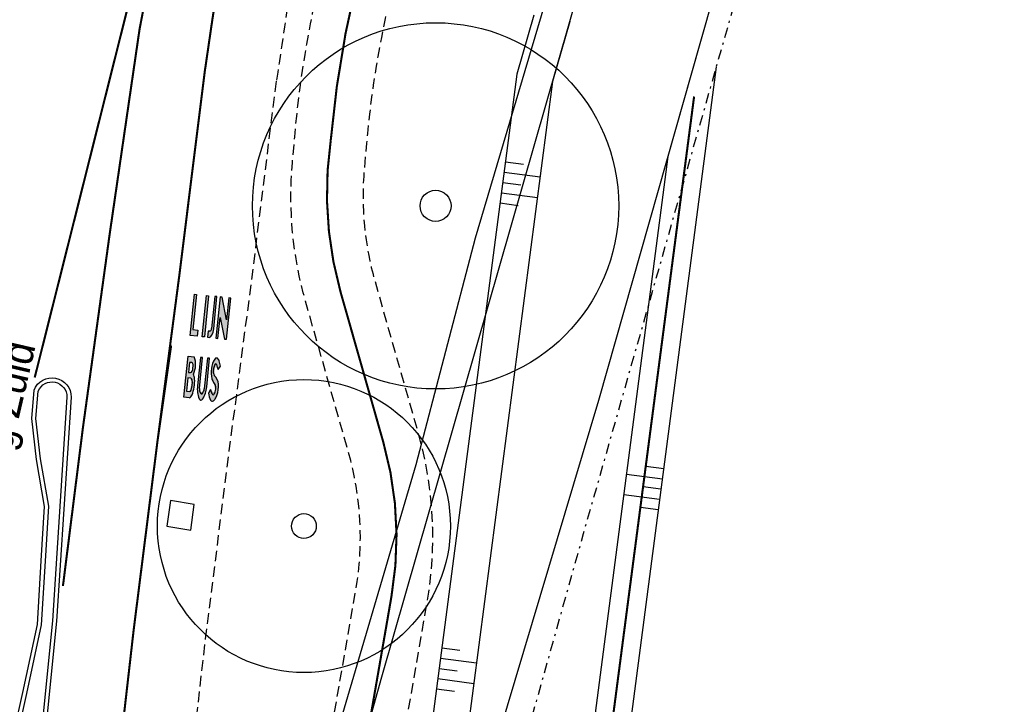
# Model space of a CAD drawing. Header units: metres. Extents: x 140889 to 142041, y 457117 to 459235.
# Tile 16 of 38: x 141229 to 141277, y 457400 to 457433. Entities that reach past the tile are written whole.
import ezdxf

# ---------------------------------------------------------------- set-up
doc = ezdxf.new("R2010")
doc.units = ezdxf.units.M
for name, pattern in [('DASHDOT', [1, 0.5, -0.25, 0, -0.25]), ('DASHED', [19.049999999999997, 12.7, -6.35]), ('LIJN 030-270', [3, 0.3, -2.7])]:
    doc.linetypes.add(name, pattern=pattern)
doc.layers.get('0').update_dxf_attribs({"color": 251, "linetype": 'CONTINUOUS'})
for name, color, linetype in [('6.1-BOOM-NIEUW_TYPE 1', 251, 'CONTINUOUS'), ('GEO_Kant water', 251, 'CONTINUOUS'), ('GEO_Straatnaam', 251, 'CONTINUOUS'), ('GEO_Terreinafscheiding', 251, 'CONTINUOUS'), ('GM-Erfgrens nieuw', 102, 'CONTINUOUS'), ('GM-markering', 251, 'CONTINUOUS'), ('GM-markering streep 0.1', 251, 'CONTINUOUS'), ('GM-markering streep 0.3-2.7', 251, 'LIJN 030-270'), ('GM-Ontwerp', 251, 'CONTINUOUS'), ('insteek watergang', 251, 'CONTINUOUS'), ('kant klinkerverharding', 251, 'CONTINUOUS')]:
    doc.layers.add(name, color=color, linetype=linetype)
doc.styles.add('TXT_Newae', font='arial.ttf')

# ---------------------------------------------------------------- blocks, each defined once
blk = doc.blocks.new('BOOM-NIEUW_PRESENTATIE-3')
at = {"layer": '6.1-BOOM-NIEUW_TYPE 1', "lineweight": 25}
blk.add_circle((-5.154055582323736e-06, -1.772121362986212e-06), 2.948401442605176, dxfattribs=at)
blk.add_ellipse((-5.154055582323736e-06, -1.772121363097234e-06), major_axis=(-0.1767766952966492, 0.1767766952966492), ratio=0.9999999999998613, start_param=3.926990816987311, end_param=10.2101761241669, dxfattribs=at)

msp = doc.modelspace()

# ---------------------------------------------------------------- hatches: boundary and pattern name
at = {"layer": 'GM-markering'}
for points in [[(141238.0390947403, 457418.4480670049), (141237.8024272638, 457418.4722746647), (141237.9754101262, 457420.1634508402), (141237.8759291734, 457420.1736263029), (141237.672419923, 457418.1840072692), (141238.0085683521, 457418.1496241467)], [(141238.2607573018, 457418.1238288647), (141238.3602382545, 457418.113653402), (141238.5637635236, 457420.1032707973), (141238.464282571, 457420.1134462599)], [(141239.2161237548, 457420.036543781), (141239.1217182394, 457420.0462000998), (141238.9162848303, 457418.0567778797), (141239.0157633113, 457418.0465783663), (141239.1200451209, 457419.0564459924), (141239.4088034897, 457419.0488730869)], [(141239.6367420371, 457419.9935206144), (141239.5372610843, 457420.003696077), (141239.4290047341, 457418.9453220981), (141239.4088034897, 457419.0488730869), (141239.1200451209, 457419.0564459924), (141239.333166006, 457418.0141369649), (141239.4332327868, 457418.0039015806)]]:
    msp.add_hatch(color=256, dxfattribs=at).paths.add_polyline_path(points)
h = msp.add_hatch(color=256, dxfattribs=at)
edge = h.paths.add_edge_path()
edge.add_line((141238.5127703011, 457418.0980387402), (141238.5899923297, 457418.0902504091))
edge.add_ellipse((141238.6341200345, 457418.5226580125), major_axis=(0.04422800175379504, 0.4323974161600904), ratio=0.4049202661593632, start_angle=180.0328191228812, end_angle=269.9945080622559)
edge.add_line((141238.8092022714, 457418.5047077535), (141238.9685383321, 457420.0618681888))
edge.add_line((141238.9685383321, 457420.0618681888), (141238.8690573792, 457420.0720436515))
edge.add_line((141238.8690573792, 457420.0720436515), (141238.7097214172, 457418.5148841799))
edge.add_ellipse((141238.2064618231, 457418.5663652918), major_axis=(-0.5032600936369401, 0.05147622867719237), ratio=0.4999999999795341, start_angle=147.8450872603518, end_angle=179.9988880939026, ccw=False)
edge.add_line((141238.6188298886, 457418.3888648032), (141238.5416078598, 457418.3966531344))
edge.add_line((141238.5416078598, 457418.3966531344), (141238.5127703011, 457418.0980387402))
h = msp.add_hatch(color=256, dxfattribs=at)
edge = h.paths.add_edge_path()
edge.add_ellipse((141237.4880448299, 457416.0343171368), major_axis=(0.05087731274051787, 0.4974047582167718), ratio=0.8000000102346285, start_angle=-78.34100083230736, end_angle=-51.16450370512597)
edge.add_ellipse((141237.2359257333, 457416.7459584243), major_axis=(0.08903529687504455, 0.870458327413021), ratio=0.8000000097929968, start_angle=245.0751879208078, end_angle=302.8783495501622)
edge.add_line((141237.8690853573, 457417.1586736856), (141237.5706652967, 457417.1891977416))
edge.add_line((141237.5706652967, 457417.1891977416), (141237.4638229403, 457416.1446477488))
edge.add_line((141237.4638229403, 457416.1446477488), (141237.3671560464, 457415.1995787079))
edge.add_line((141237.3671560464, 457415.1995787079), (141237.6256668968, 457415.1731367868))
edge.add_ellipse((141237.5830254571, 457415.4142999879), major_axis=(0.0254386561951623, 0.2487023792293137), ratio=0.8000000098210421, start_angle=199.5602493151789, end_angle=250.5444307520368)
edge.add_ellipse((141236.6873844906, 457415.9244281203), major_axis=(0.1526319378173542, 1.492214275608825), ratio=0.8000000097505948, start_angle=250.5444307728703, end_angle=281.2187404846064)
edge = h.paths.add_edge_path(flags=16)
edge.add_line((141237.6922446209, 457416.3914357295), (141237.5906504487, 457416.4018273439))
edge.add_line((141237.5906504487, 457416.4018273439), (141237.6402558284, 457416.8867969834))
edge.add_line((141237.6402558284, 457416.8867969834), (141237.7418500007, 457416.876405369))
edge.add_ellipse((141237.7316745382, 457416.7769244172), major_axis=(0.01017546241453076, 0.09948095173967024), ratio=0.800000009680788, start_angle=282.77681293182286, end_angle=359.99999992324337, ccw=False)
edge.add_ellipse((141237.2125552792, 457416.6855227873), major_axis=(0.07631596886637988, 0.7461071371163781), ratio=0.800000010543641, start_angle=257.223187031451, end_angle=282.77681297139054, ccw=False)
edge.add_ellipse((141237.7024200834, 457416.4909166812), major_axis=(0.01017546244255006, 0.09948095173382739), ratio=0.8000000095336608, start_angle=179.9999999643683, end_angle=257.2231869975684, ccw=False)
edge = h.paths.add_edge_path(flags=16)
edge.add_ellipse((141237.6897166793, 457416.0210203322), major_axis=(0.01017546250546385, 0.09948095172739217), ratio=0.800000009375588, start_angle=290.92483242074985, end_angle=360.000000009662, ccw=False)
edge.add_ellipse((141237.1330847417, 457415.8580643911), major_axis=(0.08202190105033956, 0.8018914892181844), ratio=0.8000000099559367, start_angle=251.5979505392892, end_angle=288.4020494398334, ccw=False)
edge.add_ellipse((141237.6451990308, 457415.5857911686), major_axis=(0.01017546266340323, 0.0994809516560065), ratio=0.8000000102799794, start_angle=180.0000001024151, end_angle=249.0751676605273, ccw=False)
edge.add_line((141237.6350235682, 457415.4863102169), (141237.4984353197, 457415.5002812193))
edge.add_line((141237.4984353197, 457415.5002812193), (141237.5633038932, 457416.1344722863))
edge.add_line((141237.5633038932, 457416.1344722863), (141237.6998921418, 457416.120501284))
h = msp.add_hatch(color=256, dxfattribs=at)
edge = h.paths.add_edge_path()
edge.add_line((141238.2769800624, 457417.1169519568), (141238.1675510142, 457417.1281449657))
edge.add_line((141238.1675510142, 457417.1281449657), (141238.0262887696, 457415.7470871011))
edge.add_ellipse((141238.9216173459, 457415.655507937), major_axis=(0.1144739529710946, 1.119160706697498), ratio=0.8000000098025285, start_angle=89.99999998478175, end_angle=122.4617449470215)
edge.add_ellipse((141238.1955055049, 457415.1902418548), major_axis=(0.01271932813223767, 0.1243511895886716), ratio=0.8000000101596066, start_angle=122.4617449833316, end_angle=237.5382550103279)
edge.add_ellipse((141237.5786244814, 457415.7928766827), major_axis=(0.1144739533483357, 1.119160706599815), ratio=0.8000000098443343, start_angle=237.5382550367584, end_angle=270.0000000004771)
edge.add_line((141238.4739530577, 457415.7012975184), (141238.6152153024, 457417.0823553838))
edge.add_line((141238.6152153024, 457417.0823553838), (141238.5057862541, 457417.0935483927))
edge.add_line((141238.5057862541, 457417.0935483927), (141238.3531543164, 457415.601334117))
edge.add_ellipse((141238.1076792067, 457415.616073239), major_axis=(0.0312691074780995, 0.3057040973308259), ratio=0.8000000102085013, start_angle=221.8657686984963, end_angle=271.923701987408, ccw=False)
edge.add_ellipse((141238.221702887, 457415.4238462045), major_axis=(0.006380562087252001, 0.06237990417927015), ratio=0.8000000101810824, start_angle=134.6939736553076, end_angle=218.2818447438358, ccw=False)
edge.add_ellipse((141238.3682449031, 457415.5945679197), major_axis=(0.03126910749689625, 0.3057040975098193), ratio=0.8000000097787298, start_angle=88.07629797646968, end_angle=138.1342312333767, ccw=False)
edge.add_line((141238.1248691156, 457415.6298311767), (141238.2769800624, 457417.1169519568))
h = msp.add_hatch(color=256, dxfattribs=at)
edge = h.paths.add_edge_path()
edge.add_ellipse((141238.3694037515, 457416.4966154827), major_axis=(0.09876131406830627, 0.965545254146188), ratio=0.8000000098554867, start_angle=-72.72108896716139, end_angle=-57.1569816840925)
edge.add_ellipse((141238.7733166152, 457416.7841709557), major_axis=(0.04095723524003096, 0.4004205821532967), ratio=0.8000000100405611, start_angle=-60.33353947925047, end_angle=-44.76779544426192)
edge.add_ellipse((141238.9441205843, 457416.9722858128), major_axis=(0.01271932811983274, 0.1243511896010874), ratio=0.8000000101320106, start_angle=-49.45839813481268, end_angle=57.68752135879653)
edge.add_ellipse((141239.4850590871, 457416.4467959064), major_axis=(0.1017546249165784, 0.9948095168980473), ratio=0.8000000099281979, start_angle=57.68752135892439, end_angle=115.4006855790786)
edge.add_ellipse((141239.0561188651, 457416.2481292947), major_axis=(0.04451764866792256, 0.4352291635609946), ratio=0.8000000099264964, start_angle=115.4006856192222, end_angle=144.9271444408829)
edge.add_ellipse((141238.6168925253, 457415.6246183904), major_axis=(0.03815798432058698, 0.3730535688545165), ratio=0.8000000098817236, start_angle=249.5599796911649, end_angle=324.9271443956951, ccw=False)
edge.add_ellipse((141238.6054924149, 457415.5938289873), major_axis=(0.03815798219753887, 0.3730535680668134), ratio=0.8000000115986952, start_angle=238.4637920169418, end_angle=254.6654664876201, ccw=False)
edge.add_ellipse((141238.784987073, 457415.400162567), major_axis=(0.00763159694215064, 0.07461071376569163), ratio=0.8000000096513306, start_angle=126.3917643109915, end_angle=253.1482784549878, ccw=False)
edge.add_ellipse((141239.4334524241, 457415.8854422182), major_axis=(0.1017546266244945, 0.9948095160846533), ratio=0.800000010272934, start_angle=113.1138082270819, end_angle=126.38747467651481, ccw=False)
edge.add_line((141238.6615452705, 457415.5697901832), (141238.5542053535, 457415.4048564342))
edge.add_ellipse((141239.3451409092, 457415.6170513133), major_axis=(0.1017546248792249, 0.9948095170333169), ratio=0.8000000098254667, start_angle=106.9522630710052, end_angle=128.4472764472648)
edge.add_ellipse((141238.7424445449, 457415.1353339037), major_axis=(0.01271932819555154, 0.1243511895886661), ratio=0.8000000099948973, start_angle=130.5416018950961, end_angle=218.5659165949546)
edge.add_ellipse((141238.5928943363, 457415.4513547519), major_axis=(0.05087731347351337, 0.4974047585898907), ratio=0.8000000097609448, start_angle=217.4580237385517, end_angle=239.9743595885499)
edge.add_ellipse((141238.1426460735, 457415.7103725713), major_axis=(0.1144739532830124, 1.119160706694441), ratio=0.8000000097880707, start_angle=245.7503576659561, end_angle=274.2645259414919)
edge.add_ellipse((141238.5921524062, 457415.7505137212), major_axis=(0.0577994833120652, 0.5650797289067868), ratio=0.8000000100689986, start_angle=269.7966835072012, end_angle=321.5187010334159)
edge.add_ellipse((141239.0895830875, 457416.5001466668), major_axis=(0.0397374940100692, 0.3884957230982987), ratio=0.8000000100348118, start_angle=113.6379407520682, end_angle=154.2351300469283, ccw=False)
edge.add_ellipse((141239.2363567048, 457416.472234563), major_axis=(0.05723697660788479, 0.5595803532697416), ratio=0.800000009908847, start_angle=61.504361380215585, end_angle=104.8065069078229, ccw=False)
edge.add_ellipse((141238.9109131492, 457416.7453132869), major_axis=(0.006359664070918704, 0.06217559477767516), ratio=0.8000000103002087, start_angle=308.03426287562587, end_angle=421.5043613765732, ccw=False)
edge.add_ellipse((141238.2654465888, 457416.2858246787), major_axis=(0.09889468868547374, 0.9668491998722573), ratio=0.8000000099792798, start_angle=289.72292827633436, end_angle=305.2765205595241, ccw=False)
edge.add_line((141239.0269244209, 457416.5376347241), (141239.1363144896, 457416.7079616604))

# ---------------------------------------------------------------- linework, layer by layer
at = {"layer": 'GEO_Kant water', "linetype": 'Continuous', "flags": 128}
for points in [[(141256.0118311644, 457433.3520500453), (141256.933, 457436.566), (141265.32, 457466.759)], [(141269.096, 457456.156), (141262.3046018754, 457432.2661284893)]]:
    msp.add_lwpolyline(points, dxfattribs=at)
at = {"layer": 'GEO_Terreinafscheiding', "linetype": 'DASHDOT', "flags": 128}
msp.add_lwpolyline([(141270.556, 457457.381), (141256.663, 457408.6), (141245.569, 457369.092)], dxfattribs=at)
at = {"layer": 'GM-Erfgrens nieuw', "linetype": 'DASHED', "ltscale": 0.1, "const_width": 0.1, "flags": 128}
msp.add_lwpolyline([(141262.0200518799, 457429.728661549), (141253.189919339, 457362.2205156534)], dxfattribs=at)
at = {"layer": 'GM-markering'}
for p, q in [((141237.672419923, 457418.1840072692), (141237.8759291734, 457420.1736263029)), ((141237.9754101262, 457420.1634508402), (141237.8024272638, 457418.4722746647)), ((141237.8759291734, 457420.1736263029), (141237.9754101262, 457420.1634508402)), ((141238.2607573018, 457418.1238288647), (141238.464282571, 457420.1134462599)), ((141238.5637635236, 457420.1032707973), (141238.3602382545, 457418.113653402)), ((141238.464282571, 457420.1134462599), (141238.5637635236, 457420.1032707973)), ((141238.8690573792, 457420.0720436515), (141238.7097214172, 457418.5148841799)), ((141238.8092022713, 457418.504707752), (141238.9685383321, 457420.0618681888)), ((141238.9685383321, 457420.0618681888), (141238.8690573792, 457420.0720436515)), ((141239.1217182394, 457420.0462000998), (141238.9162848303, 457418.0567778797)), ((141239.2161237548, 457420.036543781), (141239.1217182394, 457420.0462000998)), ((141239.4290047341, 457418.9453220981), (141239.2161237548, 457420.036543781)), ((141239.5372610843, 457420.003696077), (141239.4290047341, 457418.9453220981)), ((141239.4332327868, 457418.0039015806), (141239.6367420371, 457419.9935206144)), ((141239.6367420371, 457419.9935206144), (141239.5372610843, 457420.003696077)), ((141239.0157633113, 457418.0465783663), (141239.1200451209, 457419.0564459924)), ((141239.1200451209, 457419.0564459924), (141239.333166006, 457418.0141369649)), ((141237.8024272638, 457418.4722746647), (141238.0390947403, 457418.4480670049)), ((141238.0085683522, 457418.1496241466), (141237.672419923, 457418.1840072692)), ((141238.0390947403, 457418.4480670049), (141238.0085649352, 457418.1495907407)), ((141238.3602382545, 457418.113653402), (141238.2607573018, 457418.1238288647)), ((141238.5416078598, 457418.3966531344), (141238.5127703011, 457418.0980387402)), ((141238.5127703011, 457418.0980387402), (141238.5899923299, 457418.0902504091)), ((141238.6188298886, 457418.3888648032), (141238.5416078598, 457418.3966531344)), ((141238.9162848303, 457418.0567778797), (141239.0157633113, 457418.0465783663)), ((141239.333166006, 457418.0141369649), (141239.4332327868, 457418.0039015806)), ((141237.4638229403, 457416.1446477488), (141237.5706652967, 457417.1891977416)), ((141237.5706652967, 457417.1891977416), (141237.8690853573, 457417.1586736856)), ((141238.1675510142, 457417.1281449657), (141238.0262887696, 457415.7470871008)), ((141238.1248691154, 457415.6298311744), (141238.2769800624, 457417.1169519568)), ((141238.2769800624, 457417.1169519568), (141238.1675510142, 457417.1281449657)), ((141238.5057862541, 457417.0935483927), (141238.3531543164, 457415.6013341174)), ((141238.4739530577, 457415.7012975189), (141238.6152153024, 457417.0823553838)), ((141238.6152153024, 457417.0823553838), (141238.5057862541, 457417.0935483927)), ((141237.6402558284, 457416.8867969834), (141237.5906504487, 457416.4018273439)), ((141237.7418500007, 457416.876405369), (141237.6402558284, 457416.8867969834)), ((141239.0269244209, 457416.5376347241), (141239.1363144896, 457416.7079616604)), ((141237.3671560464, 457415.1995787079), (141237.463791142, 457416.1443368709)), ((141237.5632720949, 457416.1341614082), (141237.4984353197, 457415.5002812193)), ((141237.6998921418, 457416.120501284), (141237.5635525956, 457416.1344468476)), ((141237.5908991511, 457416.4018019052), (141237.6922446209, 457416.3914357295)), ((141237.6256668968, 457415.1731367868), (141237.3671560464, 457415.1995787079)), ((141237.4984353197, 457415.5002812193), (141237.6350235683, 457415.4863102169)), ((141238.6615452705, 457415.5697901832), (141238.5542053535, 457415.4048564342))]:
    msp.add_line(p, q, dxfattribs=at)
for centre, major_axis, ratio, start_param, end_param in [((141238.6341200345, 457418.5226580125), (0.04422800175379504, 0.4323974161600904), 0.4049202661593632, 3.142165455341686, 4.712293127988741), ((141238.2064618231, 457418.5663652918), (-0.503260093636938, 0.05147622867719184), 0.499999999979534, 2.58038355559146, 3.141573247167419), ((141237.2359257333, 457416.7459584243), (0.08903529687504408, 0.8704583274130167), 0.8000000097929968, 4.277368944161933, 5.286224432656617), ((141239.4850590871, 457416.4467959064), (0.1017546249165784, 0.9948095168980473), 0.8000000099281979, 1.006837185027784, 2.01412192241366), ((141238.9441205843, 457416.9722858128), (0.01271932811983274, 0.1243511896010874), 0.8000000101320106, -0.8632118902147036, 1.006837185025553), ((141238.7733166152, 457416.7841709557), (0.04095723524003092, 0.4004205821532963), 0.8000000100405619, -1.053018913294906, -0.781345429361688), ((141237.7316745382, 457416.7769244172), (0.01017546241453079, 0.09948095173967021), 0.8000000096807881, -1.347798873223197, -1.339655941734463e-09), ((141237.2125552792, 457416.6855227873), (0.07631596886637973, 0.7461071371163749), 0.8000000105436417, 4.489391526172, 4.935386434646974), ((141239.2363567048, 457416.472234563), (0.05723697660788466, 0.5595803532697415), 0.8000000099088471, 1.073453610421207, 1.82921862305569), ((141238.9109131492, 457416.7453132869), (0.006359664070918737, 0.06217559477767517), 0.8000000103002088, -0.906973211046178, 1.073453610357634), ((141238.2654465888, 457416.2858246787), (0.09889468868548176, 0.9668491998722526), 0.8000000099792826, -1.226566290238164, -0.9551048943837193), ((141238.3694037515, 457416.4966154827), (0.09876131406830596, 0.9655452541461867), 0.8000000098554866, -1.269222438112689, -0.9975775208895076), ((141237.7024200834, 457416.4909166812), (0.01017546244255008, 0.09948095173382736), 0.8000000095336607, 3.141592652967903, 4.489391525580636), ((141237.6897166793, 457416.0210203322), (0.01017546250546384, 0.09948095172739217), 0.800000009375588, -1.205589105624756, 1.686337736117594e-10), ((141236.6873844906, 457415.9244281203), (0.152631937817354, 1.492214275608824), 0.8000000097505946, 4.372825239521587, 4.908192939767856), ((141237.4880448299, 457416.0343171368), (0.0508773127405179, 0.4974047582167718), 0.8000000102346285, -1.367308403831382, -0.892989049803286), ((141239.0561188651, 457416.2481292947), (0.04451764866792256, 0.4352291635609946), 0.8000000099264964, 2.014121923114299, 2.529455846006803), ((141239.0895830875, 457416.5001466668), (0.03973749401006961, 0.3884957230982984), 0.8000000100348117, 1.983356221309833, 2.691910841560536), ((141238.5921524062, 457415.7505137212), (0.05779948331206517, 0.5650797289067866), 0.8000000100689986, 4.708840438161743, 5.611559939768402), ((141237.1330847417, 457415.8580643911), (0.0820219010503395, 0.8018914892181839), 0.800000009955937, 4.391212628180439, 5.03356533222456), ((141238.9216173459, 457415.655507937), (0.1144739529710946, 1.119160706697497), 0.8000000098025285, 1.570796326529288, 2.137360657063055), ((141238.3682449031, 457415.5945679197), (0.03126910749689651, 0.3057040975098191), 0.80000000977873, 1.537221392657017, 2.410897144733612), ((141238.1076792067, 457415.616073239), (0.03126910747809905, 0.3057040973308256), 0.8000000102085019, 3.872288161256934, 4.745963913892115), ((141237.5786244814, 457415.7928766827), (0.1144739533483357, 1.119160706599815), 0.8000000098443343, 4.145824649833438, 4.712388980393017), ((141238.6168925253, 457415.6246183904), (0.03815798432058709, 0.3730535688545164), 0.8000000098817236, 4.355643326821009, 5.671048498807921), ((141238.1426460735, 457415.7103725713), (0.1144739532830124, 1.119160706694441), 0.8000000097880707, 4.289152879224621, 4.786818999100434), ((141237.5830254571, 457415.4142999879), (0.0254386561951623, 0.2487023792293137), 0.8000000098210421, 3.482983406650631, 4.372825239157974), ((141237.6451990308, 457415.5857911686), (0.0101754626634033, 0.09948095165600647), 0.8000000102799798, 3.141592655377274, 4.347181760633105), ((141238.1955055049, 457415.1902418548), (0.01271932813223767, 0.1243511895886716), 0.8000000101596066, 2.137360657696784, 4.145824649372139), ((141238.221702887, 457415.4238462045), (0.006380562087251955, 0.06237990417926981), 0.8000000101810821, 2.35085332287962, 3.809736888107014), ((141239.3451409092, 457415.6170513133), (0.1017546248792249, 0.9948095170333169), 0.8000000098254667, 1.866669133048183, 2.241827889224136), ((141239.4334524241, 457415.8854422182), (0.101754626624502, 0.9948095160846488), 0.8000000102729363, 1.974208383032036, 2.205877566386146), ((141238.784987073, 457415.400162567), (0.007631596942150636, 0.0746107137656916), 0.8000000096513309, 2.205952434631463, 4.41827095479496), ((141238.5928943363, 457415.4513547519), (0.05087731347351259, 0.4974047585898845), 0.8000000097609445, 3.795358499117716, 4.18834269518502), ((141238.6054924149, 457415.5938289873), (0.03815798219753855, 0.3730535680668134), 0.8000000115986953, 4.161978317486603, 4.444750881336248), ((141238.7424445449, 457415.1353339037), (0.01271932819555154, 0.1243511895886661), 0.8000000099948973, 2.278380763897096, 3.814694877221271)]:
    msp.add_ellipse(centre, major_axis=major_axis, ratio=ratio, start_param=start_param, end_param=end_param, dxfattribs=at)
at = {"layer": 'GM-markering streep 0.1', "const_width": 0.1}
for points in [[(141230.1634701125, 457416.1555033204), (141238.4236085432, 457449.0141827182), (141238.4236085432, 457449.0141827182)], [(141231.5267468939, 457406.0866459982), (141232.4894624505, 457413.712388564), (141233.7871217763, 457423.1031004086), (141235.22824159, 457432.98033829), (141236.9926071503, 457442.1662590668)], [(141230.4952008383, 457360.4266843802), (141230.5197370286, 457360.7515481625), (141232.126, 457376.56), (141233, 457385.802), (141233.926, 457395.0499999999), (141234.942, 457403.949), (141236.0926213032, 457413.063158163), (141237.157346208, 457421.1499691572), (141238.3717029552, 457430.8864392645)], [(141231.5658392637, 457371.0470334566), (141232.126, 457376.56), (141233, 457385.802), (141233.926, 457395.05), (141234.942, 457403.949), (141236.095, 457413.082), (141236.7543708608, 457417.7020917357)]]:
    msp.add_lwpolyline(points, dxfattribs=at)
msp.add_lwpolyline([(141240.0760037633, 457441.5219258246), (141239.4686884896, 457438.0942987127, 0.004401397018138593), (141238.3717029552, 457430.8864392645, 0.01978747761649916)], format="xyb", dxfattribs=at)
at = {"layer": 'GM-markering streep 0.3-2.7', "const_width": 0.1, "flags": 128}
msp.add_lwpolyline([(141244.2533025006, 457354.952609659, 0.109808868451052), (141242.8164985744, 457359.8455400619, -0.1599494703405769), (141241.6848111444, 457365.8217503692), (141245.3305219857, 457393.682036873), (141247.3976927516, 457405.5760918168, 0.1128269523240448), (141247.005069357, 457413.0301435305), (141244.9312086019, 457420.3154614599, -0.1049636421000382), (141244.4659428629, 457427.6246430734, -0.037649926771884), (141245.7281189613, 457435.3041134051), (141246.9710793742, 457440.8802574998), (141249.9515040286, 457452.728387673)], format="xyb", dxfattribs=at)
at = {"layer": 'GM-Ontwerp', "linetype": 'DASHED', "ltscale": 0.04, "flags": 128}
for points in [[(141247.0546758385, 457393.3823812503), (141249.1218466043, 457405.2764361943, 0.1128269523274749), (141248.688202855, 457413.5092694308), (141246.6143420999, 457420.7945873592, -0.09149502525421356), (141246.0987649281, 457426.2142458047), (141246.209227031, 457427.4714754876, -0.03757212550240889), (141247.4250574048, 457434.8761533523), (141248.6791587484, 457440.4995149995), (141251.6629369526, 457452.3560030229)], [(141243.606368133, 457393.9816924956), (141245.6735388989, 457405.8757474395, 0.1128269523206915), (141245.321935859, 457412.5510176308), (141243.2480751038, 457419.8363355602, -0.09149502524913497), (141242.6121965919, 457426.520580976), (141242.7226586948, 457427.777810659, -0.0375721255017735), (141244.0235971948, 457435.700815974), (141245.263, 457441.261)], [(141243.502, 457440.806), (141242.9153073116, 457437.4853498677, 0.00323877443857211), (141241.8407717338, 457430.4633918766, -23.67550877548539)]]:
    msp.add_lwpolyline(points, format="xyb", dxfattribs=at)
at = {"layer": 'GM-Ontwerp'}
for points in [[(141254.2771666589, 457433.6513950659), (141253.4632283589, 457430.8115715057), (141244.9582617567, 457365.789384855, 0.3264608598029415), (141248.7844152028, 457358.8029813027), (141250.479, 457358.008), (141252.5960052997, 457357.1114970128), (141255.19, 457356.013), (141259.996, 457354.162), (141262.8647050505, 457353.1725299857), (141275.6407429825, 457349.261194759), (141275.6407429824, 457349.261194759)], [(141256.0118311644, 457433.3520500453), (141255.1814989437, 457430.4550282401), (141246.6934808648, 457365.5624164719, 0.3264608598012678), (141249.5276686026, 457360.3873027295), (141251.1920933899, 457359.6064704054), (141253.2784220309, 457358.7229582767), (141255.8458686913, 457357.6357037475), (141260.595980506, 457355.8062287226), (141263.4079948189, 457354.8363124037), (141265.4316646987, 457354.2123007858), (141267.3743739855, 457353.6033050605)], [(141262.3046018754, 457432.2661284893), (141260.7577928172, 457426.8249705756), (141252.7881982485, 457365.8958112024, 0.3370254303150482), (141255.7962050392, 457360.6431550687), (141256.8765194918, 457360.1856667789), (141261.5394691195, 457358.3897617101), (141265.8275530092, 457356.8766019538), (141268.4519737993, 457356.0020137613)], [(141263.0910495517, 457431.1701205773), (141254.5234173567, 457365.6688428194, 0.3370254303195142), (141256.4786217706, 457362.2546163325), (141257.5323881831, 457361.8083705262), (141261.0804288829, 457360.4418654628), (141269.0685337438, 457358.1678536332)]]:
    msp.add_lwpolyline(points, format="xyb", dxfattribs=at)
at = {"layer": 'GM-Ontwerp', "linetype": 'DASHED', "ltscale": 0.04, "flags": 128}
msp.add_lwpolyline([(141234.8388477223, 457368.6356804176), (141235.6093048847, 457376.2183335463), (141236.4835459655, 457385.4628828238), (141237.4061651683, 457394.677118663), (141238.4170467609, 457403.5312872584), (141239.5638911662, 457412.6155283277), (141240.6263528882, 457420.6851499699), (141241.8407717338, 457430.4633918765)], dxfattribs=at)
at = {"layer": 'GM-Ontwerp'}
for points in [[(141252.9081674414, 457426.5680187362), (141253.7757769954, 457426.4545345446)], [(141252.8433193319, 457426.0722418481), (141254.57853844, 457425.845273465)], [(141252.7784712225, 457425.5764649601), (141253.6460807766, 457425.4629807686)], [(141252.7136231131, 457425.080688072), (141254.4488422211, 457424.853719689)], [(141252.6487750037, 457424.584911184), (141253.5163845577, 457424.4714269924)], [(141260.5503935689, 457411.7462926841), (141259.6827840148, 457411.8597768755)], [(141260.4855454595, 457411.250515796), (141258.7503263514, 457411.477484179)], [(141260.42069735, 457410.754738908), (141259.553087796, 457410.8682230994)], [(141260.3558492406, 457410.2589620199), (141258.6206301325, 457410.4859304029)], [(141260.2910011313, 457409.7631851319), (141259.4233915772, 457409.8766693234)], [(141249.8379748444, 457403.0957765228), (141250.7055843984, 457402.9822923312)], [(141249.7731267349, 457402.5999996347), (141251.508345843, 457402.3730312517)], [(141249.7082786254, 457402.1042227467), (141250.5758881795, 457401.9907385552)], [(141249.643430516, 457401.6084458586), (141251.3786496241, 457401.3814774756)], [(141249.5785824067, 457401.1126689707), (141250.4461919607, 457400.9991847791)]]:
    msp.add_lwpolyline(points, dxfattribs=at)
for points in [[(141227.9405756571, 457371.5625214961), (141223.180297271, 457372.4615800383), (141225.077021, 457381.69234), (141227.958068, 457393.720043), (141229.585881, 457400.938654), (141230.296242, 457404.231032), (141230.480145, 457407.300664), (141230.636552, 457409.923268), (141230.247336, 457412.196601), (141230.023491, 457414.16775), (141230.136082, 457415.547361, -0.841292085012), (141231.920433, 457415.203299), (141231.220524, 457404.378124), (141229.909015, 457391.370978), (141228.620451, 457378.176513)], [(141227.7638744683, 457371.7994302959), (141223.4171078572, 457372.6203901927), (141225.2722748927, 457381.6489067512), (141228.1528761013, 457393.6747486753), (141229.7811863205, 457400.8955646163), (141230.4949692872, 457404.2038027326), (141230.6797870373, 457407.288703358), (141230.8375673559, 457409.9343347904), (141230.4454211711, 457412.2247824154), (141230.2244154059, 457414.1709294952), (141230.3329746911, 457415.5011386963, -0.8231747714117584), (141231.720534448, 457415.2113268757), (141231.0211725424, 457404.3946135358), (141229.7099924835, 457391.3907298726), (141228.4214473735, 457378.1964583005)]]:
    msp.add_lwpolyline(points, format="xyb", close=True, dxfattribs=at)
at = {"layer": 'insteek watergang', "color": 252}
for points in [[(141265.355, 457472.312), (141263.302, 457464.039), (141256.723, 457440.691), (141251.44, 457422.89), (141248.579, 457411.935), (141242.953, 457392.861), (141242.168, 457389.963), (141239.847, 457381.256), (141238.665629, 457375.506686)], [(141239.862353, 457376.363177), (141246.941, 457401.704), (141256.0118311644, 457433.3520500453)], [(141262.3046018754, 457432.2661284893), (141257.407, 457415.038), (141244.113, 457370.586), (141244.041, 457367.044), (141245.162, 457364.35), (141247.869, 457362.254), (141253.425, 457359.539), (141261.449, 457356.879), (141264.194, 457356.783), (141265.761, 457356.688), (141277.0069196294, 457353.821176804)]]:
    msp.add_lwpolyline(points, dxfattribs=at)
at = {"layer": 'kant klinkerverharding', "color": 252}
msp.add_lwpolyline([(141237.874, 457410.028), (141236.724, 457410.22), (141236.552, 457408.97), (141237.702, 457408.778)], close=True, dxfattribs=at)

# ---------------------------------------------------------------- block references
for p, xscale, yscale in [((141249.530907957, 457424.4472587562), 3, 3), ((141243.1685736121, 457408.9796183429), 2.4, 2.4)]:
    msp.add_blockref('BOOM-NIEUW_PRESENTATIE-3', p, dxfattribs=dict(xscale=xscale, yscale=yscale))

# ---------------------------------------------------------------- texts
at = {"layer": 'GEO_Straatnaam', "color": 7, "style": 'TXT_Newae', "width": 0.9}
msp.add_text('Soestdijkseweg Zuid', height=1.5, rotation=76.94049112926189, dxfattribs=at).set_placement((141226.3069073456, 457400.8517433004))

doc.saveas('drawing.dxf')
